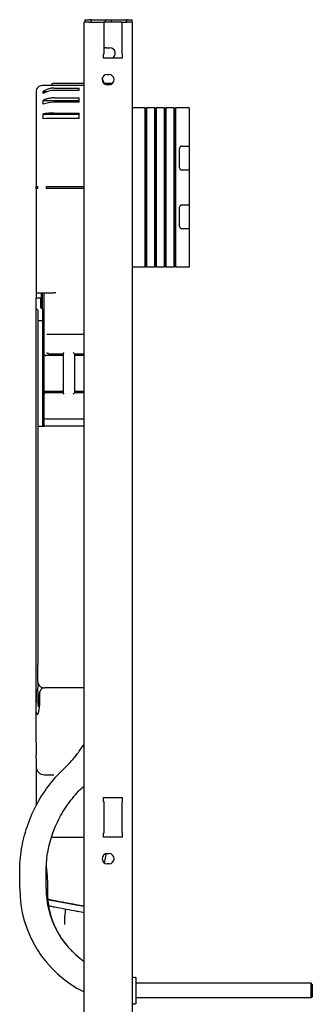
# Model space of a CAD drawing. Header units: millimetres. Extents: x -94 to 150, y -97 to 1140.
# Tile 2 of 2: x -94 to 150, y 318 to 1140. Entities that reach past the tile are written whole.
import ezdxf

# ---------------------------------------------------------------- set-up
doc = ezdxf.new("R2010")
doc.units = ezdxf.units.MM
doc.layers.add('GEB-KONTUR-A', color=5, linetype='CONTINUOUS')

msp = doc.modelspace()

# ---------------------------------------------------------------- linework, layer by layer
at = {"layer": 'GEB-KONTUR-A', "ltscale": 25}
for p, q in [((-36, 1138), (-40, 1138)), ((-40, 58), (-40, 1138)), ((-39.5, 1140), (-39.5, 1138)), ((-39.5, 1140), (-35.5, 1140)), ((-36, 1138), (-23.8, 1138)), ((-34, 1140), (-35.5, 1140)), ((-34, 1138), (-34, 1140)), ((-34, 1140), (-22.5, 1140)), ((-22.5, 1138), (-23.8, 1138)), ((-23.8, 1137.5), (-23.8, 1138)), ((-23.4, 1137.5), (-23.8, 1137.5)), ((-23.4, 1111.5), (-23.4, 1137.5)), ((-22.5, 1140), (-22.5, 1138)), ((-22.5, 1140), (-17.5, 1140)), ((-17.5, 1138), (-22.5, 1138)), ((-17.5, 1140), (-17.5, 1138)), ((-17.5, 1140), (-5, 1140)), ((-8.2, 1138), (-17.5, 1138)), ((-8.2, 1137.5), (-8.6, 1137.5)), ((-8.6, 1137.5), (-8.6, 1111.5)), ((-8.2, 1138), (-4, 1138)), ((-8.2, 1138), (-8.2, 1137.5)), ((-5, 1140), (-5, 1138)), ((-4, 1140), (-5, 1140)), ((-4, 1140), (0, 1140)), ((0, 1138), (-4, 1138)), ((0, 1138), (0, 1140)), ((0, 1138), (0, 58)), ((-23.8, 1108), (-23.8, 1111.5)), ((-23.8, 1111.5), (-23.4, 1111.5)), ((-21.5, 1116.5), (-18.5, 1116.5)), ((-8.6, 1111.5), (-8.2, 1111.5)), ((-8.2, 1111.5), (-8.2, 1108)), ((-8.2, 1108), (-23.8, 1108)), ((-20.75, 1094.25), (-19.25, 1094.25)), ((-65.17, 1087), (-40, 1087)), ((-40, 1085), (-65, 1085)), ((-23.36, 1087), (-24.85, 1091.1)), ((-23.76, 1087), (-16.24, 1087)), ((-19.25, 1085.75), (-20.75, 1085.75)), ((-74, 1080.12), (-70.37, 1080.12)), ((-74, 1078.38), (-74, 1080.12)), ((-65, 1082.94), (-44, 1082.94)), ((-44, 1080.98), (-65, 1080.98)), ((-44, 1080.98), (-44, 1082.94)), ((-80, 1070), (-80, 1055)), ((-74, 1072.71), (-44, 1072.71)), ((-74, 1069.51), (-74, 1072.71)), ((-65, 1074.74), (-44, 1074.74)), ((-44, 1071.12), (-65, 1071.12)), ((-44, 1071.12), (-44, 1074.74)), ((-74, 1061.3), (-44, 1061.3)), ((-74, 1057.35), (-74, 1061.3)), ((-65, 1062.08), (-44, 1062.08)), ((-44, 1057.61), (-44, 1062.08)), ((10.95, 1066.5), (0, 1066.5)), ((10.95, 933.5), (10.95, 1066.5)), ((11.5, 1065), (10.95, 1066.5)), ((12.05, 1066.5), (11.5, 1065)), ((11.5, 935), (11.5, 1065)), ((12.05, 1066.5), (12.05, 933.5)), ((18.95, 1066.5), (12.05, 1066.5)), ((18.95, 933.5), (18.95, 1066.5)), ((19.5, 1065), (18.95, 1066.5)), ((20.05, 1066.5), (19.5, 1065)), ((19.5, 935), (19.5, 1065)), ((20.05, 1066.5), (20.05, 933.5)), ((26.95, 1066.5), (20.05, 1066.5)), ((26.95, 933.5), (26.95, 1066.5)), ((27.5, 1065), (26.95, 1066.5)), ((28.05, 1066.5), (27.5, 1065)), ((27.5, 935), (27.5, 1065)), ((28.05, 1066.5), (28.05, 933.5)), ((34.95, 1066.5), (28.05, 1066.5)), ((34.95, 933.5), (34.95, 1066.5)), ((35.5, 1065), (34.95, 1066.5)), ((36.05, 1066.5), (35.5, 1065)), ((35.5, 935), (35.5, 1065)), ((36.05, 1066.5), (36.05, 933.5)), ((47.5, 1066.5), (36.05, 1066.5)), ((47.5, 1066.5), (47.5, 1034.5)), ((-80, 1055), (-80, 1000.75)), ((-44, 1057.61), (-65, 1057.61)), ((39.5, 1016.5), (39.5, 1032.5)), ((41.5, 1034.5), (47.5, 1034.5)), ((47.5, 1034.5), (47.5, 1014.5)), ((47.5, 1014.5), (41.5, 1014.5)), ((47.5, 1014.5), (47.5, 985.5)), ((-80, 999.25), (-80, 1000.75)), ((-80, 1000.75), (-78.5, 1000.75)), ((-78.5, 999.25), (-80, 999.25)), ((-80, 999.25), (-80, 912)), ((-78.5, 999.25), (-78.5, 1000.75)), ((-71.54, 1000.75), (-65, 1000.75)), ((-71.54, 1000.75), (-71.54, 999.25)), ((-65, 999.25), (-71.54, 999.25)), ((-65, 1000.75), (-40, 1000.75)), ((-40, 999.25), (-65, 999.25)), ((39.5, 967.5), (39.5, 983.5)), ((41.5, 985.5), (47.5, 985.5)), ((47.5, 985.5), (47.5, 965.5)), ((47.5, 965.5), (41.5, 965.5)), ((47.5, 965.5), (47.5, 933.5)), ((10.95, 933.5), (0, 933.5)), ((11.5, 935), (10.95, 933.5)), ((12.05, 933.5), (11.5, 935)), ((18.95, 933.5), (12.05, 933.5)), ((19.5, 935), (18.95, 933.5)), ((20.05, 933.5), (19.5, 935)), ((26.95, 933.5), (20.05, 933.5)), ((27.5, 935), (26.95, 933.5)), ((28.05, 933.5), (27.5, 935)), ((34.95, 933.5), (28.05, 933.5)), ((35.5, 935), (34.95, 933.5)), ((36.05, 933.5), (35.5, 935)), ((47.5, 933.5), (36.05, 933.5)), ((-80, 912), (-65, 912)), ((-80, 912), (-80, 908)), ((-75.6, 899.27), (-75.6, 912)), ((-75, 912), (-75, 898.67)), ((-73.5, 912), (-73.5, 862.24)), ((-63.5, 912), (-65, 912)), ((-80, 908), (-76, 908)), ((-80, 899.05), (-80, 908)), ((-76, 899.67), (-76, 908)), ((-80, 580.93), (-80, 899.05)), ((-80, 899.05), (-78.5, 897.55)), ((-78.5, 897.55), (-78.5, 888.66)), ((-74.5, 898.17), (-76, 899.67)), ((-74.5, 888.66), (-74.5, 898.17)), ((-74.5, 888.66), (-78.5, 888.66)), ((-78.5, 888.66), (-78.5, 801)), ((-74.5, 801), (-74.5, 888.66)), ((-71.12, 877.5), (-63.5, 877.5)), ((-63.5, 877.5), (-40, 877.5)), ((-73.5, 862.24), (-73.5, 860.29)), ((-73.5, 860.29), (-73.5, 829.71)), ((-58.05, 859.94), (-72, 859.94)), ((-69.26, 861.33), (-57.5, 861.33)), ((-57.5, 861.33), (-56.5, 862.33)), ((-57.5, 861.33), (-57.5, 828.67)), ((-49, 862.33), (-48, 861.33)), ((-48, 861.33), (-48, 828.67)), ((-48, 861.33), (-40, 861.33)), ((-40, 859.94), (-48, 859.94)), ((-72, 830.06), (-58.05, 830.06)), ((-48, 830.06), (-40, 830.06)), ((-73.5, 829.71), (-73.5, 826.88)), ((-73.5, 826.88), (-73.5, 807.62)), ((-57.5, 828.67), (-72, 828.67)), ((-56.5, 827.67), (-57.5, 828.67)), ((-48, 828.67), (-49, 827.67)), ((-40, 828.67), (-48, 828.67)), ((-73.5, 807.62), (-73.5, 801)), ((-72, 807), (-40, 807)), ((-78.5, 801), (-78.5, 602)), ((-78.5, 801), (-74.75, 801)), ((-74.75, 801), (-73, 801)), ((-40, 801), (-73, 801)), ((-78.5, 587.56), (-78.5, 602)), ((-78.5, 587.56), (-78.5, 582.19)), ((-80, 580.93), (-80, 577.5)), ((-80, 577.5), (-80, 570.43)), ((-79.98, 570.43), (-79.98, 577.5)), ((-78.22, 570.43), (-78.22, 577.5)), ((-77.28, 577.5), (-77.28, 570.43)), ((-76.95, 570.43), (-76.95, 577.5)), ((-40, 582.5), (-73, 582.5)), ((-80, 536.71), (-80, 570.43)), ((-80, 536.71), (-80, 527.78)), ((-80, 527.78), (-80, 526.77)), ((-80, 523.79), (-80, 526.77)), ((-80, 523.79), (-80, 517)), ((-73, 510), (-66.38, 510)), ((-66.38, 510), (-65.26, 510)), ((-57.06, 514.81), (-55.78, 516.04)), ((-80, 504), (-80, 484.24)), ((-41.82, 498.96), (-40.54, 500.19)), ((-23.8, 491), (-8.2, 491)), ((-23.8, 487.5), (-23.8, 491)), ((-23.4, 487.5), (-23.8, 487.5)), ((-23.4, 461.5), (-23.4, 487.5)), ((-8.6, 487.5), (-8.6, 461.5)), ((-8.2, 487.5), (-8.6, 487.5)), ((-8.2, 491), (-8.2, 487.5)), ((-23.8, 461.5), (-23.4, 461.5)), ((-23.8, 458), (-23.8, 461.5)), ((-8.6, 461.5), (-8.2, 461.5)), ((-8.2, 461.5), (-8.2, 458)), ((-67.16, 458), (-40, 458)), ((-8.2, 458), (-23.8, 458)), ((-23.12, 436.47), (-21.22, 444.22)), ((-20.75, 444.25), (-19.25, 444.25)), ((-19.25, 435.75), (-20.75, 435.75)), ((-93.6, 415), (-93.6, 428.93)), ((-71.6, 415), (-71.6, 428.93)), ((-54.42, 402.96), (-54.41, 402.96)), ((3, 341), (2.4, 341)), ((3, 341), (3, 319)), ((149, 336), (3, 336)), ((150, 335), (149, 336)), ((149, 324), (149, 336)), ((150, 335), (150, 325)), ((149, 324), (3, 324)), ((150, 325), (149, 324)), ((3, 319), (2.4, 319))]:
    msp.add_line(p, q, dxfattribs=at)
for centre, radius, start, end in [((-21.5, 1112), 4.5, 90, 114.97497), ((-18.5, 1112), 4.5, 297.26604, 90), ((-21.5, 1112), 4.5, 239.26213, 242.73396), ((-20.75, 1090), 4.25, 90, 270), ((-19.25, 1090), 4.25, 270, 90), ((-65.17, 1085), 2, 90, 180), ((41.5, 1032.5), 2, 90, 180), ((41.5, 1016.5), 2, 180, 270), ((41.5, 983.5), 2, 90, 180), ((41.5, 967.5), 2, 180, 270), ((-73.5, 587.56), 5, 180, 255.52249), ((-73, 589.5), 7, 255.52249, 270), ((-73, 517), 7, 180, 270), ((-20.75, 440), 4.25, 90, 270), ((-19.25, 440), 4.25, 270, 90), ((2.4, 415), 96, 180, 243.78973), ((2.4, 415), 74, 180, 235.0422), ((2.4, 415), 74, 268.14143, 270), ((2.4, 415), 96, 268.56746, 270)]:
    msp.add_arc(centre, radius, start, end, dxfattribs=at)
for centre, major_axis, ratio, start_param, end_param in [((-65, 1067.99), (15, 0), 0.866025, 1.570796, 2.214297), ((-65, 1063.06), (15, 0), 0.5373, 1.570796, 2.214297), ((-65, 1056.31), (15, 0), 0.087156, 1.570796, 2.214297), ((-72, 807.62), (1.5, 0), 0.414214, 3.141593, 4.712389), ((-54.45, 406.45), (42.19, 279), 0.001972, 4.661309, 4.682426)]:
    msp.add_ellipse(centre, major_axis=major_axis, ratio=ratio, start_param=start_param, end_param=end_param, dxfattribs=at)
for points, knots in [([(-75, 1085), (-75.66, 1085), (-76.31, 1084.87), (-77.54, 1084.36), (-78.1, 1083.98), (-79.02, 1083.05), (-79.38, 1082.5), (-79.87, 1081.3), (-80, 1080.66), (-80, 1080)], [0, 0, 0, 0, 0.1980592, 0.1980592, 0.398528, 0.398528, 0.591255, 0.591255, 0.7879143, 0.7879143, 0.7879143, 0.7879143]), ([(-65, 1085), (-65, 1085), (-65.22, 1085), (-66.12, 1085), (-66.99, 1085), (-68.95, 1085), (-70.04, 1085), (-71.67, 1085), (-72.26, 1085), (-73.44, 1085), (-73.89, 1085), (-74.16, 1085), (-74.19, 1085), (-74.22, 1085), (-74.29, 1085), (-74.33, 1085), (-74.41, 1085), (-74.45, 1085), (-74.53, 1085), (-74.57, 1085), (-74.64, 1085), (-74.67, 1085), (-74.73, 1085), (-74.76, 1085), (-74.8, 1085), (-74.82, 1085), (-74.85, 1085), (-74.87, 1085), (-74.9, 1085), (-74.91, 1085), (-74.94, 1085), (-74.96, 1085), (-74.99, 1085), (-75, 1085), (-75, 1085)], [3, 3, 3, 3, 3.493068, 3.493068, 4.232667, 4.232667, 4.972272, 4.972272, 5.46534, 5.46534, 6.1625, 6.1625, 6.1625, 6.237272, 6.237272, 6.356906, 6.356906, 6.512431, 6.512431, 6.714614, 6.714614, 6.977451, 6.977451, 7.319139, 7.319139, 7.763334, 7.763334, 8.158203, 8.158203, 8.553068, 8.553068, 8.939036, 8.939036, 9.325, 9.325, 9.325, 9.325]), ([(-80, 1080), (-80, 1080), (-80, 1079.99), (-80, 1079.96), (-80, 1079.94), (-80, 1079.91), (-80, 1079.9), (-80, 1079.87), (-80, 1079.85), (-80, 1079.82), (-80, 1079.8), (-80, 1079.76), (-80, 1079.73), (-80, 1079.67), (-80, 1079.64), (-80, 1079.57), (-80, 1079.53), (-80, 1079.45), (-80, 1079.41), (-80, 1079.33), (-80, 1079.29), (-80, 1079.22), (-80, 1079.19), (-80, 1079.16), (-80, 1078.89), (-80, 1078.44), (-80, 1077.26), (-80, 1076.67), (-80, 1075.04), (-80, 1073.95), (-80, 1071.99), (-80, 1071.12), (-80, 1070.22), (-80, 1070), (-80, 1070)], [-9.325, -9.325, -9.325, -9.325, -8.939036, -8.939036, -8.553068, -8.553068, -8.158203, -8.158203, -7.763334, -7.763334, -7.319139, -7.319139, -6.977451, -6.977451, -6.714614, -6.714614, -6.512431, -6.512431, -6.356906, -6.356906, -6.237272, -6.237272, -6.1625, -6.1625, -6.1625, -5.46534, -5.46534, -4.972272, -4.972272, -4.232667, -4.232667, -3.493068, -3.493068, -3, -3, -3, -3]), ([(-65, 1082.94), (-65.93, 1082.94), (-66.94, 1082.85), (-68.92, 1082.48), (-69.89, 1082.2), (-71.6, 1081.53), (-72.49, 1081.09), (-73.56, 1080.42), (-73.78, 1080.27), (-74, 1080.12)], [4.0393043, 4.0393043, 4.0393043, 4.0393043, 4.316983, 4.316983, 4.5946616, 4.5946616, 4.8723794, 4.8723794, 4.9474358, 4.9474358, 4.9474358, 4.9474358]), ([(-65, 1074.74), (-65.93, 1074.74), (-66.94, 1074.68), (-68.92, 1074.41), (-69.89, 1074.21), (-71.6, 1073.73), (-72.49, 1073.41), (-73.56, 1072.93), (-73.78, 1072.82), (-74, 1072.71)], [4.0393043, 4.0393043, 4.0393043, 4.0393043, 4.316983, 4.316983, 4.5946616, 4.5946616, 4.8723794, 4.8723794, 4.9474358, 4.9474358, 4.9474358, 4.9474358]), ([(-65, 1062.08), (-65.93, 1062.08), (-66.94, 1062.05), (-68.92, 1061.95), (-69.88, 1061.87), (-71.59, 1061.69), (-72.49, 1061.57), (-73.56, 1061.38), (-73.78, 1061.34), (-74, 1061.3)], [4.0393043, 4.0393043, 4.0393043, 4.0393043, 4.3169438, 4.3169438, 4.5945832, 4.5945832, 4.8722618, 4.8722618, 4.9474318, 4.9474318, 4.9474318, 4.9474318]), ([(-73.5, 860.29), (-73.5, 860.29), (-73.5, 860.29), (-73.5, 860.27), (-73.49, 860.24), (-73.44, 860.2), (-73.41, 860.18), (-73.29, 860.11), (-73.18, 860.07), (-72.89, 860.01), (-72.73, 859.98), (-72.38, 859.95), (-72.19, 859.94), (-72, 859.94), (-72, 859.94), (-72, 859.94)], [-0.4786005, -0.4786005, -0.4786005, -0.4786005, -0.4779711, -0.4779711, -0.4459143, -0.4459143, -0.4138837, -0.4138837, -0.3540823, -0.3540823, -0.2961687, -0.2961687, -0.2392656, -0.2392656, -0.2390554, -0.2390554, -0.2390554, -0.2390554]), ([(-71.27, 862), (-71.27, 862), (-71.26, 862), (-71.22, 861.99), (-71.17, 861.98), (-71.04, 861.94), (-70.96, 861.91), (-70.77, 861.84), (-70.67, 861.79), (-70.45, 861.69), (-70.33, 861.63), (-70.2, 861.56), (-70.2, 861.56), (-70.2, 861.56)], [0.78369, 0.78369, 0.78369, 0.78369, 0.8159084, 0.8159084, 0.8784731, 0.8784731, 0.9410379, 0.9410379, 1.0036026, 1.0036026, 1.0661674, 1.0661674, 1.0662808, 1.0662808, 1.0662808, 1.0662808]), ([(-69.26, 861.33), (-69.33, 861.33), (-69.4, 861.33), (-69.54, 861.35), (-69.61, 861.36), (-69.73, 861.39), (-69.79, 861.4), (-69.92, 861.44), (-69.97, 861.46), (-70.09, 861.51), (-70.15, 861.54), (-70.2, 861.56)], [0, 0, 0, 0, 0.01015784, 0.01015784, 0.02031568, 0.02031568, 0.03047352, 0.03047352, 0.04063136, 0.04063136, 0.0507892, 0.0507892, 0.0507892, 0.0507892]), ([(-58.05, 859.94), (-57.95, 859.94), (-57.85, 859.96), (-57.67, 860.02), (-57.58, 860.06), (-57.5, 860.12)], [1.01981477, 1.01981477, 1.01981477, 1.01981477, 1.05052244, 1.05052244, 1.08016085, 1.08016085, 1.08016085, 1.08016085]), ([(-73.5, 829.71), (-73.5, 829.71), (-73.5, 829.71), (-73.5, 829.73), (-73.49, 829.76), (-73.44, 829.8), (-73.41, 829.82), (-73.29, 829.89), (-73.18, 829.93), (-72.89, 829.99), (-72.73, 830.02), (-72.38, 830.05), (-72.19, 830.06), (-72, 830.06), (-72, 830.06), (-72, 830.06)], [-0.0006293, -0.0006293, -0.0006293, -0.0006293, 0, 0, 0.0320523, 0.0320523, 0.0640784, 0.0640784, 0.1238714, 0.1238714, 0.1817768, 0.1817768, 0.238672, 0.238672, 0.2388821, 0.2388821, 0.2388821, 0.2388821]), ([(-57.5, 829.88), (-57.58, 829.94), (-57.67, 829.98), (-57.85, 830.04), (-57.95, 830.06), (-58.05, 830.06)], [0.95946869, 0.95946869, 0.95946869, 0.95946869, 0.9891071, 0.9891071, 1.01981477, 1.01981477, 1.01981477, 1.01981477]), ([(-72, 828.67), (-72.14, 828.67), (-72.27, 828.65), (-72.52, 828.57), (-72.64, 828.51), (-72.85, 828.37), (-72.94, 828.28), (-73.13, 828.08), (-73.2, 827.96), (-73.33, 827.72), (-73.38, 827.6), (-73.45, 827.36), (-73.47, 827.24), (-73.5, 827.04), (-73.5, 826.96), (-73.5, 826.88)], [-0.1141772, -0.1141772, -0.1141772, -0.1141772, -0.1050159, -0.1050159, -0.0947583, -0.0947583, -0.0810921, -0.0810921, -0.0608333, -0.0608333, -0.0378866, -0.0378866, -0.01494, -0.01494, 0.0005562, 0.0005562, 0.0005562, 0.0005562]), ([(-79.98, 577.5), (-79.98, 578.19), (-79.99, 579.02), (-80, 580.09), (-80, 580.51), (-80, 580.93)], [0, 0, 0, 0, 0.2067244, 0.2067244, 0.3215652, 0.3215652, 0.3215652, 0.3215652]), ([(-78.22, 577.5), (-78.22, 578.08), (-78.29, 578.76), (-78.37, 579.65), (-78.41, 580.03), (-78.47, 580.92), (-78.5, 581.61), (-78.5, 582.19)], [5.5613792, 5.5613792, 5.5613792, 5.5613792, 5.7348581, 5.7348581, 5.8318357, 5.8318357, 6.0057358, 6.0057358, 6.0057358, 6.0057358]), ([(-76.43, 580.3), (-76.6, 580), (-76.79, 579.62), (-76.99, 579.08), (-77.07, 578.85), (-77.17, 578.48), (-77.21, 578.29), (-77.27, 577.89), (-77.28, 577.69), (-77.28, 577.5)], [-0.3172831, -0.3172831, -0.3172831, -0.3172831, -0.1830044, -0.1830044, -0.113346, -0.113346, -0.056673, -0.056673, 0, 0, 0, 0]), ([(-76.95, 577.5), (-76.95, 577.87), (-76.91, 578.31), (-76.78, 579.04), (-76.66, 579.46), (-76.4, 580.15), (-76.23, 580.5), (-75.84, 581.12), (-75.63, 581.38), (-75.22, 581.8), (-74.99, 581.99), (-74.75, 582.13)], [3.5116868, 3.5116868, 3.5116868, 3.5116868, 3.6231957, 3.6231957, 3.7446496, 3.7446496, 3.8810683, 3.8810683, 4.0174871, 4.0174871, 4.1538401, 4.1538401, 4.1538401, 4.1538401]), ([(-74.75, 582.13), (-74.84, 582.08), (-74.93, 582.02), (-75.25, 581.79), (-75.5, 581.56), (-75.98, 581), (-76.21, 580.68), (-76.41, 580.34), (-76.42, 580.32), (-76.43, 580.3)], [-0.6825205, -0.6825205, -0.6825205, -0.6825205, -0.6294482, -0.6294482, -0.4771316, -0.4771316, -0.324815, -0.324815, -0.3172831, -0.3172831, -0.3172831, -0.3172831]), ([(-78.5, 560.79), (-78.59, 560.65), (-78.68, 560.53), (-78.86, 560.39), (-78.97, 560.34), (-79.14, 560.38), (-79.22, 560.45), (-79.37, 560.66), (-79.45, 560.86), (-79.62, 561.4), (-79.69, 561.87), (-79.82, 562.9), (-79.86, 563.56), (-79.92, 564.92), (-79.94, 565.62), (-79.98, 567.73), (-79.98, 569.14), (-79.98, 570.43)], [-1.122085, -1.122085, -1.122085, -1.122085, -1.06166, -1.06166, -1.005698, -1.005698, -0.959904, -0.959904, -0.895622, -0.895622, -0.77152, -0.77152, -0.57864, -0.57864, -0.38576, -0.38576, 0, 0, 0, 0]), ([(-78.5, 560.79), (-78.45, 560.87), (-78.4, 560.96), (-78.13, 561.5), (-77.93, 562.14), (-77.49, 563.82), (-77.28, 565.12), (-77.01, 567.8), (-76.95, 569.17), (-76.95, 570.43)], [1.1220848, 1.1220848, 1.1220848, 1.1220848, 1.1589536, 1.1589536, 1.3488315, 1.3488315, 1.726301, 1.726301, 2.1037706, 2.1037706, 2.1037706, 2.1037706]), ([(-77.28, 570.43), (-77.28, 569.5), (-77.34, 568.4), (-77.54, 567.35), (-77.59, 567.13), (-77.68, 566.9), (-77.71, 566.82), (-77.77, 566.76), (-77.78, 566.75), (-77.81, 566.74), (-77.82, 566.73), (-77.84, 566.73), (-77.85, 566.74), (-77.88, 566.75), (-77.89, 566.77), (-77.93, 566.82), (-77.96, 566.9), (-78.03, 567.11), (-78.06, 567.3), (-78.14, 567.91), (-78.17, 568.42), (-78.22, 569.45), (-78.22, 569.96), (-78.22, 570.43)], [0.7494089, 0.7494089, 0.7494089, 0.7494089, 1.0271849, 1.0271849, 1.086694, 1.086694, 1.1143095, 1.1143095, 1.1224943, 1.1224943, 1.1293413, 1.1293413, 1.1358387, 1.1358387, 1.1432285, 1.1432285, 1.1666592, 1.1666592, 1.2171856, 1.2171856, 1.3580017, 1.3580017, 1.4988178, 1.4988178, 1.4988178, 1.4988178]), ([(-55.78, 516.04), (-52.03, 519.65), (-48.57, 523.57), (-43.5, 530.33), (-41.68, 533.02), (-40, 535.8)], [3.9060226, 3.9060226, 3.9060226, 3.9060226, 4.0672959, 4.0672959, 4.1677263, 4.1677263, 4.1677263, 4.1677263]), ([(-93.6, 428.93), (-93.6, 435.33), (-93.08, 441.72), (-91.04, 454.35), (-89.5, 460.58), (-85.46, 472.71), (-82.95, 478.61), (-77.01, 489.94), (-73.59, 495.36), (-65.92, 505.58), (-61.67, 510.39), (-57.06, 514.81)], [4.712389, 4.712389, 4.712389, 4.712389, 4.8736622, 4.8736622, 5.0349355, 5.0349355, 5.1962088, 5.1962088, 5.357482, 5.357482, 5.5187553, 5.5187553, 5.5187553, 5.5187553]), ([(-80, 517), (-80, 517), (-80, 516.78), (-80, 515.94), (-80, 515.33), (-80, 513.82), (-80, 512.97), (-80, 511.25), (-80, 510.44), (-80, 509.02), (-80, 508.45), (-80, 507.11), (-80, 506.32), (-80, 505.02), (-80, 504.51), (-80, 504)], [0, 0, 0, 0, 0.494013, 0.494013, 0.978207, 0.978207, 1.405741, 1.405741, 1.718486, 1.718486, 1.910927, 1.910927, 2.155223, 2.155223, 2.307908, 2.307908, 2.307908, 2.307908]), ([(-71.6, 428.93), (-71.6, 434.15), (-71.18, 439.36), (-69.51, 449.66), (-68.26, 454.74), (-64.96, 464.64), (-62.91, 469.45), (-58.08, 478.68), (-55.28, 483.1), (-49.03, 491.43), (-45.57, 495.35), (-41.82, 498.96)], [4.712389, 4.712389, 4.712389, 4.712389, 4.8736622, 4.8736622, 5.0349355, 5.0349355, 5.1962088, 5.1962088, 5.357482, 5.357482, 5.5187553, 5.5187553, 5.5187553, 5.5187553]), ([(-70.65, 423), (-70.42, 420.49), (-70.52, 418.42), (-70.55, 412.14), (-70.45, 407.69), (-69.45, 399.32), (-68.71, 395.46), (-66.39, 387.93), (-64.95, 384.27), (-61.54, 377.75), (-59.9, 375.02), (-56.85, 370.68), (-55.65, 369.1), (-52.99, 365.89), (-51.49, 364.24), (-49.93, 362.67)], [0, 0, 0, 0, 1.511528, 1.511528, 4.11489, 4.11489, 6.197045, 6.197045, 7.936745, 7.936745, 9.074769, 9.074769, 9.703429, 9.703429, 10.367263, 10.367263, 10.367263, 10.367263]), ([(-70.19, 405.96), (-69.93, 405.91), (-69.52, 405.84), (-68.78, 405.7), (-68.15, 405.59), (-67.33, 405.44), (-66.65, 405.31), (-65.76, 405.15), (-64.85, 404.98), (-64.08, 404.84), (-63.7, 404.77)], [-0.7419089, -0.7419089, -0.7419089, -0.7419089, -0.6355825, -0.5778047, -0.4622491, -0.4044713, -0.2889157, -0.2311379, -0.1155822, -0.0000266, -0.0000266, -0.0000266, -0.0000266]), ([(-64.04, 404.73), (-66.25, 405.14), (-68.23, 405.5), (-70.01, 405.83), (-70.1, 405.84), (-70.18, 405.86)], [-1.5532933, -1.5532933, -1.5532933, -1.5532933, -0.7818173, -0.7818173, -0.7426522, -0.7426522, -0.7426522, -0.7426522]), ([(-63.75, 404.68), (-63.8, 404.68), (-63.84, 404.69), (-63.94, 404.71), (-63.99, 404.72), (-64.04, 404.73)], [-0.03364428, -0.03364428, -0.03364428, -0.03364428, -0.01682612, -0.01682612, -0.00000009, -0.00000009, -0.00000009, -0.00000009]), ([(-54.42, 402.96), (-56.04, 403.26), (-57.64, 403.55), (-60.79, 404.13), (-62.31, 404.41), (-63.75, 404.68)], [-0.9888689, -0.9888689, -0.9888689, -0.9888689, -0.4951959, -0.4951959, -0.0000001, -0.0000001, -0.0000001, -0.0000001]), ([(-63.7, 404.77), (-63.46, 404.72), (-62.98, 404.64), (-62.37, 404.52), (-61.75, 404.41), (-61.25, 404.32), (-60.61, 404.2), (-60.1, 404.11), (-59.45, 403.99), (-58.93, 403.89), (-58.27, 403.77), (-57.74, 403.67), (-56.95, 403.53), (-55.88, 403.33), (-54.94, 403.16), (-54.4, 403.06)], [-0.8445723, -0.8445723, -0.8445723, -0.8445723, -0.774195, -0.7038177, -0.6686291, -0.5982518, -0.5630631, -0.4926858, -0.4574972, -0.3871199, -0.3519313, -0.281554, -0.2463653, -0.1407994, -0.0000448, -0.0000448, -0.0000448, -0.0000448]), ([(-40, 400.31), (-40.16, 400.34), (-40.33, 400.37), (-42.4, 400.75), (-44.59, 401.15), (-49.36, 402.03), (-51.86, 402.49), (-54.41, 402.96)], [-1.646815, -1.646815, -1.646815, -1.646815, -1.575985, -1.575985, -0.777067, -0.777067, 0, 0, 0, 0]), ([(-54.4, 403.06), (-54.13, 403.01), (-53.58, 402.91), (-52.9, 402.78), (-52.23, 402.66), (-51.69, 402.56), (-51.02, 402.44), (-50.49, 402.34), (-49.82, 402.22), (-49.3, 402.12), (-48.65, 402), (-48.13, 401.9), (-47.5, 401.79), (-46.99, 401.69), (-46.37, 401.58), (-45.76, 401.47), (-45.29, 401.38), (-45.05, 401.34)], [-3.4606819, -3.4606819, -3.4606819, -3.4606819, -3.3894498, -3.3182176, -3.2826015, -3.2113693, -3.1757532, -3.104521, -3.0689049, -2.9976727, -2.9620566, -2.8908244, -2.8552083, -2.7839762, -2.7483601, -2.6771279, -2.6058957, -2.6058957, -2.6058957, -2.6058957]), ([(-69.58, 400.75), (-68.3, 400.5), (-66.89, 400.24), (-65.37, 399.95), (-65.15, 399.9), (-64.92, 399.86), (-64.69, 399.82)], [0.5943412, 0.5943412, 0.5943412, 0.5943412, 0.9476528, 0.9476528, 0.9476528, 1, 1, 1, 1]), ([(-64.69, 399.82), (-64.65, 399.81), (-64.6, 399.8), (-64.5, 399.78), (-64.45, 399.77), (-64.4, 399.76)], [-0.03344235, -0.03344235, -0.03344235, -0.03344235, -0.01672119, -0.01672119, 0, 0, 0, 0]), ([(-55.16, 398), (-52.03, 397.41), (-48.96, 396.82), (-46.21, 396.3), (-45.87, 396.24), (-45.53, 396.17), (-45.2, 396.11), (-43.27, 395.74), (-41.52, 395.41), (-40, 395.12)], [0, 0, 0, 0, 0.248832, 0.248832, 0.248832, 0.2798648, 0.2798648, 0.2798648, 0.4604649, 0.4604649, 0.4604649, 0.4604649]), ([(-45.05, 401.34), (-44.33, 401.21), (-43.12, 400.98), (-41.84, 400.75), (-41, 400.59), (-40.56, 400.51), (-40.2, 400.44), (-40.06, 400.42), (-40, 400.41)], [-2.6058957, -2.6058957, -2.6058957, -2.6058957, -2.3887377, -2.2258692, -2.1715797, -2.0901455, -2.0630008, -2.0382756, -2.0382756, -2.0382756, -2.0382756]), ([(-56.27, 390.68), (-56.4, 389.74), (-56.45, 388.79), (-56.43, 386.89), (-56.36, 385.94), (-56.23, 385), (-56.23, 385), (-56.23, 385)], [0, 0, 0, 0, 0.2853601, 0.2853601, 0.5702196, 0.5702196, 0.5705415, 0.5705415, 0.5705415, 0.5705415]), ([(-56.22, 391.06), (-56.23, 391), (-56.24, 390.93), (-56.26, 390.81), (-56.27, 390.74), (-56.27, 390.68)], [-0.03850949, -0.03850949, -0.03850949, -0.03850949, -0.01925427, -0.01925427, 0, 0, 0, 0]), ([(-56.06, 392.12), (-56.1, 391.94), (-56.13, 391.77), (-56.18, 391.42), (-56.21, 391.24), (-56.22, 391.06)], [-0.1064771, -0.1064771, -0.1064771, -0.1064771, -0.0532124, -0.0532124, 0, 0, 0, 0])]:
    msp.add_open_spline(points, degree=3, knots=knots, dxfattribs=at)
for points in [[(-40.54, 500.19), (-40.36, 500.36), (-40.18, 500.53), (-40, 500.7)], [(-71.48, 433.74), (-71.23, 429.98), (-70.95, 426.39), (-70.65, 423)], [(-64.4, 399.76), (-61.55, 399.22), (-58.37, 398.61), (-55.17, 398.01)]]:
    msp.add_open_spline(points, degree=3, dxfattribs=at)

doc.saveas('drawing.dxf')
